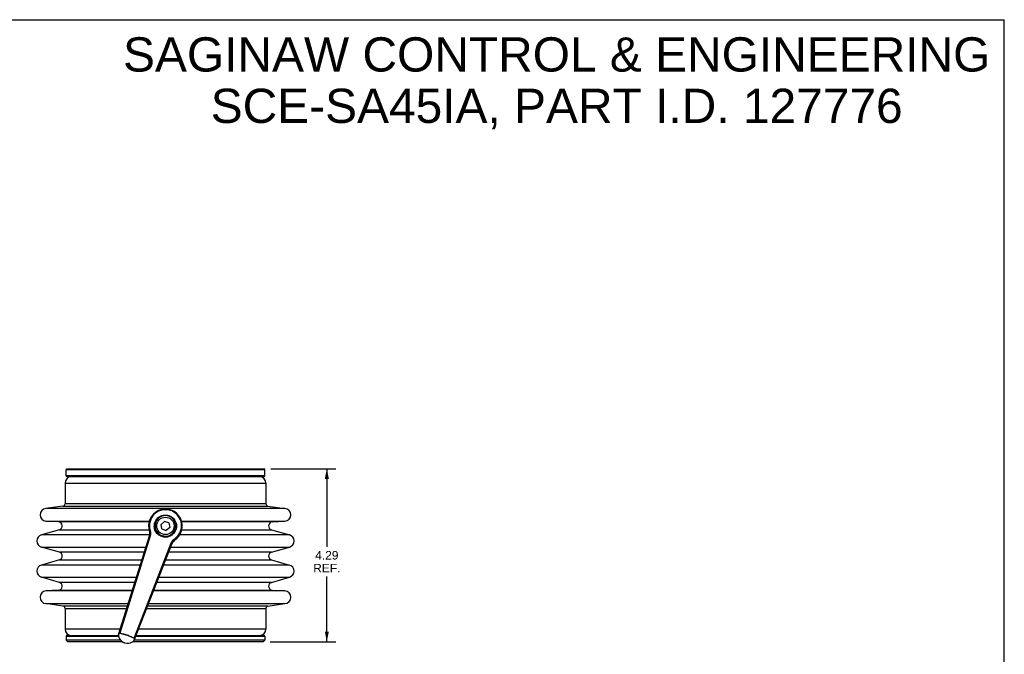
# Model space of a CAD drawing. Header units: inches. Extents: x 0 to 42.5, y 0 to 27.5.
# Tile 8 of 8: x 18.1 to 42.5, y 11.8 to 27.5. Entities that reach past the tile are written whole.
import ezdxf

# ---------------------------------------------------------------- set-up
doc = ezdxf.new("R2010")
doc.units = ezdxf.units.IN
doc.header["$LTSCALE"] = 2.3375
doc.header["$MEASUREMENT"] = 0
doc.layers.get('0').update_dxf_attribs({"linetype": 'CONTINUOUS'})
doc.styles.get("Standard").update_dxf_attribs({"font": 'arial.ttf'})
doc.dimstyles.new('DIMSTYLE_1', dxfattribs={"dimtxt": 0.2125, "dimasz": 0.25, "dimexe": 0.09, "dimexo": 0.07, "dimgap": 0.0425, "dimtad": 0, "dimtih": 1, "dimtoh": 1, "dimzin": 4, "dimdsep": 46, "dimtxsty": 'Standard', "dimblk": '_FILLED', "dimblk1": '_FILLED', "dimblk2": '_FILLED', "dimcen": 0.09, "dimazin": 1, "dimtfac": 1, "dimtofl": 0, "dimtmove": 0, "dimatfit": 3, "dimldrblk": '_FILLED', "dimfxl": 0, "dimtolj": 1, "dimtzin": 4, "dimarcsym": 0})

# ---------------------------------------------------------------- blocks, each defined once
blk = doc.blocks.new('_FILLED')
at = {"color": 0, "linetype": 'ByBlock'}
blk.add_solid([(0, 0), (-1, 0.2), (-1, -0.2)], dxfattribs=at)
blk = doc.blocks.new('*D6')
at = {"color": 2, "linetype": 'Continuous'}
for p, q in [((24.315, 16.357), (25.926, 16.357)), ((25.701, 16.357), (25.701, 14.424)), ((25.701, 12.065), (25.701, 13.68)), ((24.295, 12.065), (25.926, 12.065))]:
    blk.add_line(p, q, dxfattribs=at)
at = {"color": 2, "linetype": 'Continuous', "xscale": 0.25, "yscale": 0.25, "zscale": 0.25}
for p, rotation in [((25.701, 16.357), 90), ((25.701, 12.065), 270)]:
    blk.add_blockref('_FILLED', p, dxfattribs=dict(at, rotation=rotation))
at = {"color": 2, "linetype": 'Continuous', "insert": (25.701, 14.317), "char_height": 0.2125, "width": 0.67463, "attachment_point": 2, "line_spacing_factor": 0.9}
blk.add_mtext('4.29\\PREF.', dxfattribs=at)

msp = doc.modelspace()

# ---------------------------------------------------------------- linework, layer by layer
at = {"color": 7, "linetype": 'Continuous'}
for p, q in [((0, 27.5), (42.5, 27.5)), ((42.5, 0), (42.5, 27.5)), ((19.2384, 16.3371), (19.2581, 16.3568)), ((19.2384, 16.1797), (19.2384, 16.3371)), ((19.2384, 16.3371), (24.1597, 16.3371)), ((24.1597, 16.1797), (19.2384, 16.1797)), ((19.2581, 16.3568), (24.14, 16.3568)), ((24.14, 16.16), (19.2581, 16.16)), ((24.1597, 16.3371), (24.14, 16.3568)), ((24.1597, 16.1797), (24.1597, 16.3371)), ((21.3339, 15.0978), (21.3178, 15.0505)), ((21.431, 15.0055), (21.4431, 15.0409)), ((21.5918, 14.9771), (21.6779, 15.0512)), ((21.6129, 14.8654), (21.5918, 14.9771)), ((21.7852, 15.0136), (21.6779, 15.0512)), ((21.8063, 14.9019), (21.7201, 14.8278)), ((21.7852, 15.0136), (21.8063, 14.9019)), ((20.5391, 12.244), (21.31, 14.7176)), ((21.3306, 14.7168), (20.5706, 12.2781)), ((21.6129, 14.8654), (21.7201, 14.8278)), ((21.9638, 14.8652), (21.9517, 14.8287)), ((20.9197, 12.1558), (21.8479, 14.5356)), ((21.8645, 14.5233), (20.9229, 12.1095)), ((19.2581, 12.223), (20.5351, 12.223)), ((20.5626, 12.2727), (20.5667, 12.2761)), ((20.5667, 12.2761), (20.568, 12.2768)), ((20.5927, 12.269), (20.5667, 12.2761)), ((20.568, 12.2768), (20.5693, 12.2775)), ((20.5693, 12.2775), (20.5706, 12.2781)), ((20.6188, 12.2621), (20.5927, 12.269)), ((20.6449, 12.2554), (20.6188, 12.2621)), ((20.671, 12.249), (20.6449, 12.2554)), ((20.6973, 12.2427), (20.671, 12.249)), ((20.7367, 12.2336), (20.6973, 12.2427)), ((20.9672, 12.223), (24.14, 12.223)), ((19.2384, 12.2033), (19.2384, 12.1049)), ((19.2384, 12.2033), (20.5355, 12.2033)), ((19.2384, 12.1049), (19.2778, 12.0655)), ((20.5874, 12.1049), (19.2384, 12.1049)), ((20.6341, 12.0655), (19.2778, 12.0655)), ((20.8474, 12.1845), (20.8229, 12.1958)), ((20.872, 12.1734), (20.8474, 12.1845)), ((20.8966, 12.1625), (20.872, 12.1734)), ((24.1203, 12.0655), (20.8888, 12.0655)), ((20.9214, 12.1518), (20.8966, 12.1625)), ((20.9203, 12.1545), (20.9197, 12.1558)), ((20.9208, 12.1532), (20.9203, 12.1545)), ((20.9214, 12.1518), (20.9208, 12.1532)), ((24.1597, 12.1049), (20.921, 12.1049)), ((20.9595, 12.2033), (24.1597, 12.2033)), ((24.1597, 12.1049), (24.1203, 12.0655)), ((24.1597, 12.2033), (24.1597, 12.1049))]:
    msp.add_line(p, q, dxfattribs=at)
at = {"color": 6, "linetype": 'Continuous'}
for p, q in [((19.2089, 16.0028), (19.2089, 15.4907)), ((19.2089, 16.0028), (24.1892, 16.0028)), ((24.1892, 16.0028), (24.1892, 15.4907)), ((19.1581, 15.4322), (18.7361, 15.3722)), ((19.1581, 15.4322), (24.2399, 15.4322)), ((24.1892, 15.4907), (19.2089, 15.4907)), ((24.2399, 15.4322), (24.662, 15.3722)), ((24.662, 15.3722), (18.7361, 15.3722)), ((19.0479, 15.0377), (18.7361, 15.0579)), ((18.7361, 15.0579), (21.2996, 15.0579)), ((21.2938, 15.0377), (19.0479, 15.0377)), ((22.0983, 15.0579), (24.662, 15.0579)), ((24.3501, 15.0377), (22.1045, 15.0377)), ((24.3501, 15.0377), (24.662, 15.0579)), ((19.0688, 14.8449), (18.624, 14.7168)), ((21.31, 14.7168), (18.624, 14.7168)), ((19.0688, 14.8449), (21.2929, 14.8449)), ((24.7741, 14.7168), (22.0518, 14.7168)), ((22.105, 14.8449), (24.3293, 14.8449)), ((24.3293, 14.8449), (24.7741, 14.7168)), ((19.0688, 14.2861), (18.624, 14.4142)), ((18.624, 14.4142), (21.2154, 14.4142)), ((21.8219, 14.4142), (24.7741, 14.4142)), ((21.9016, 14.5604), (21.9151, 14.5826)), ((21.9049, 14.5583), (21.9016, 14.5604)), ((21.9229, 14.5879), (21.9049, 14.5583)), ((24.3293, 14.2861), (24.7741, 14.4142)), ((21.1755, 14.2861), (19.0688, 14.2861)), ((24.3293, 14.2861), (21.7719, 14.2861)), ((19.0688, 14.0969), (18.624, 13.9688)), ((21.0766, 13.9688), (18.624, 13.9688)), ((19.0688, 14.0969), (21.1166, 14.0969)), ((24.7741, 13.9688), (21.6482, 13.9688)), ((21.699, 14.0969), (24.3293, 14.0969)), ((24.3293, 14.0969), (24.7741, 13.9688)), ((19.0688, 13.538), (18.624, 13.6661)), ((18.624, 13.6661), (20.9823, 13.6661)), ((20.9424, 13.538), (19.0688, 13.538)), ((24.3293, 13.538), (21.4802, 13.538)), ((21.5301, 13.6661), (24.7741, 13.6661)), ((24.3293, 13.538), (24.7741, 13.6661)), ((19.0479, 13.3452), (18.7361, 13.325)), ((20.876, 13.325), (18.7361, 13.325)), ((19.0479, 13.3452), (20.8823, 13.3452)), ((24.662, 13.325), (21.3971, 13.325)), ((21.4049, 13.3452), (24.3501, 13.3452)), ((24.3501, 13.3452), (24.662, 13.325)), ((19.1581, 12.9507), (18.7361, 13.0107)), ((18.7361, 13.0107), (20.7781, 13.0107)), ((20.7594, 12.9507), (19.1581, 12.9507)), ((24.2399, 12.9507), (21.2511, 12.9507)), ((21.2745, 13.0107), (24.662, 13.0107)), ((24.2399, 12.9507), (24.662, 13.0107)), ((19.2089, 12.8923), (19.2089, 12.3801)), ((19.2089, 12.8923), (20.7411, 12.8923)), ((21.2283, 12.8923), (24.1892, 12.8923)), ((24.1892, 12.8923), (24.1892, 12.3801)), ((20.5815, 12.3801), (19.2089, 12.3801)), ((24.1892, 12.3801), (21.0285, 12.3801))]:
    msp.add_line(p, q, dxfattribs=at)
at = {"color": 7, "linetype": 'Continuous'}
for points in [[(21.4738, 15.271), (21.4388, 15.2437), (21.407, 15.2125), (21.3786, 15.1775), (21.3541, 15.1396), (21.3339, 15.0978)], [(21.4431, 15.0409), (21.4608, 15.0755), (21.4832, 15.108), (21.5101, 15.1366), (21.5405, 15.1611), (21.5734, 15.1806), (21.6084, 15.1952), (21.6455, 15.2049), (21.6831, 15.2096), (21.7202, 15.2089), (21.7558, 15.2037), (21.7888, 15.1943), (21.8192, 15.1815), (21.8465, 15.1662), (21.8714, 15.148), (21.8949, 15.1265)], [(22.0749, 14.8097), (22.0877, 14.8525), (22.0955, 14.8967), (22.0985, 14.9427), (22.0959, 14.99), (22.0867, 15.0393), (22.0719, 15.0875), (22.0514, 15.132), (22.0265, 15.1727), (21.9989, 15.208), (21.9679, 15.2392), (21.9324, 15.2676), (21.8949, 15.2917), (21.8578, 15.3101), (21.82, 15.324), (21.7805, 15.3342), (21.7405, 15.3403), (21.7007, 15.3422), (21.6614, 15.3403), (21.6236, 15.3348), (21.5863, 15.3254), (21.5483, 15.3118), (21.5107, 15.2939), (21.4738, 15.271)], [(21.3178, 15.0505), (21.3071, 15.0005), (21.3034, 14.9493), (21.3059, 14.8986), (21.3141, 14.8511), (21.3282, 14.8059)], [(21.5116, 14.7307), (21.4892, 14.7535), (21.4698, 14.7787), (21.4532, 14.8064), (21.4397, 14.8361), (21.4298, 14.8679), (21.4237, 14.901), (21.4216, 14.9351), (21.4239, 14.9699), (21.431, 15.0055)], [(21.8949, 15.1265), (21.9161, 15.1019), (21.9348, 15.0739), (21.9503, 15.0434), (21.9619, 15.0112), (21.9695, 14.977), (21.9726, 14.9404), (21.971, 14.9027), (21.9638, 14.8652)], [(21.3282, 14.8059), (21.3243, 14.8045), (21.3204, 14.803), (21.3169, 14.8013), (21.3137, 14.7996), (21.3111, 14.7979), (21.3091, 14.7964), (21.3081, 14.795), (21.3079, 14.7939)], [(21.31, 14.7176), (21.311, 14.7187), (21.3133, 14.7194), (21.3166, 14.7195), (21.3207, 14.7191), (21.3255, 14.7182), (21.3306, 14.7168)], [(21.3306, 14.7168), (21.3342, 14.7316), (21.3362, 14.7465), (21.3366, 14.7618), (21.3353, 14.7769), (21.3325, 14.7916), (21.3282, 14.8059)], [(21.5116, 14.7307), (21.5145, 14.7338), (21.5174, 14.7371), (21.5201, 14.7402), (21.5225, 14.7432), (21.5245, 14.7459), (21.5259, 14.7481), (21.5266, 14.7496), (21.5266, 14.7504)], [(21.7152, 14.6594), (21.6874, 14.6591), (21.6601, 14.6615), (21.633, 14.6667), (21.6066, 14.6745), (21.5808, 14.6849), (21.5562, 14.6979), (21.5331, 14.7131), (21.5116, 14.7307)], [(21.5266, 14.7504), (21.5394, 14.7395), (21.553, 14.7294), (21.5674, 14.7202), (21.5824, 14.7119), (21.5981, 14.7046), (21.6145, 14.6982)], [(21.6145, 14.6982), (21.6311, 14.693), (21.6479, 14.6889), (21.6649, 14.686), (21.6819, 14.6842), (21.6989, 14.6836), (21.7157, 14.6841)], [(21.7157, 14.6841), (21.7153, 14.6836), (21.7149, 14.6822), (21.7146, 14.6799), (21.7145, 14.6768), (21.7145, 14.673), (21.7146, 14.6687), (21.7148, 14.664), (21.7152, 14.6594)], [(21.9517, 14.8287), (21.9349, 14.7947), (21.9131, 14.7631), (21.8854, 14.7334), (21.8537, 14.7075), (21.8196, 14.6876), (21.7842, 14.6729), (21.7496, 14.6635), (21.7152, 14.6594)], [(21.8931, 14.5952), (21.9426, 14.6289), (21.9764, 14.658), (22.0071, 14.6911), (22.0341, 14.7277), (22.0568, 14.7676), (22.0747, 14.8093)], [(21.8931, 14.5952), (21.8817, 14.5855), (21.8713, 14.5744), (21.8621, 14.5623), (21.8543, 14.5494), (21.8479, 14.5356)], [(21.8479, 14.5356), (21.8525, 14.5336), (21.8567, 14.5314), (21.8602, 14.5292), (21.8628, 14.527), (21.8643, 14.525), (21.8645, 14.5233)], [(21.9054, 14.6037), (21.9076, 14.6002), (21.9096, 14.5965), (21.9114, 14.593), (21.9128, 14.5897), (21.9138, 14.5868), (21.9143, 14.5843), (21.9143, 14.5826), (21.9137, 14.5817)], [(20.5367, 12.2346), (20.5399, 12.2414), (20.5434, 12.2477), (20.5471, 12.2536), (20.5508, 12.2591), (20.5546, 12.2641), (20.5585, 12.2687), (20.5626, 12.2727)], [(20.5706, 12.2781), (20.6003, 12.2695), (20.6301, 12.2612), (20.6599, 12.2533), (20.6899, 12.2455), (20.72, 12.2383), (20.7497, 12.2299), (20.7781, 12.2179), (20.8061, 12.2047), (20.8343, 12.1921), (20.8626, 12.1797), (20.8911, 12.1676), (20.9197, 12.1558)], [(20.8229, 12.1958), (20.7985, 12.2072), (20.762, 12.2248)], [(20.9234, 12.1349), (20.9232, 12.1286), (20.9227, 12.122), (20.9219, 12.1151), (20.9207, 12.108), (20.919, 12.1007)], [(20.9214, 12.1518), (20.9226, 12.1466), (20.9232, 12.1409), (20.9234, 12.1349)]]:
    msp.add_lwpolyline(points, dxfattribs=at)
msp.add_circle((21.699, 14.9395), 0.2165, dxfattribs=at)
at = {"color": 6, "linetype": 'Continuous'}
for centre, radius, start, end in [((19.3664, 16.0028), 0.1575, 93.58332, 180), ((24.0317, 16.0028), 0.1575, 0, 86.41668), ((19.1498, 15.4907), 0.0591, 278.08763, 360), ((24.2482, 15.4907), 0.0591, 180, 261.91237), ((18.7463, 15.2151), 0.1575, 93.71023, 266.28977), ((24.6518, 15.2151), 0.1575, 273.71023, 86.28977), ((19.0415, 14.9395), 0.0984, 286.06547, 86.28977), ((24.3565, 14.9395), 0.0984, 93.71023, 253.93453), ((18.6675, 14.5655), 0.1575, 106.06547, 253.93453), ((24.7305, 14.5655), 0.1575, 286.06547, 73.93453), ((21.699, 14.6836), 0.241, 310.8015, 328.68839), ((21.699, 14.6836), 0.2371, 312.46903, 328.68839), ((19.0415, 14.1915), 0.0984, 286.06547, 73.93453), ((24.3565, 14.1915), 0.0984, 106.06547, 253.93453), ((18.6675, 13.8175), 0.1575, 106.06547, 253.93453), ((24.7305, 13.8175), 0.1575, 286.06547, 73.93453), ((19.0415, 13.4434), 0.0984, 273.71023, 73.93453), ((24.3565, 13.4434), 0.0984, 106.06547, 266.28977), ((18.7463, 13.1679), 0.1575, 93.71023, 266.28977), ((24.6518, 13.1679), 0.1575, 273.71023, 86.28977), ((19.1498, 12.8923), 0.0591, 0, 81.91237), ((24.2482, 12.8923), 0.0591, 98.08763, 180), ((19.3664, 12.3801), 0.1575, 180, 266.41668), ((24.0317, 12.3801), 0.1575, 273.58332, 360)]:
    msp.add_arc(centre, radius, start, end, dxfattribs=at)
at = {"color": 7, "linetype": 'Continuous'}
for centre, radius, start, end in [((19.2581, 16.1797), 0.0197, 180, 270), ((24.14, 16.1797), 0.0197, 270, 360), ((21.699, 14.9395), 0.4173, 300.96463, 200.41682), ((21.699, 14.9395), 0.2559, 273.73459, 227.64686), ((21.1972, 14.7527), 0.1181, 342.69072, 20.41682), ((21.9745, 14.4804), 0.1181, 120.96463, 158.69072), ((19.2581, 12.2033), 0.0197, 90, 180), ((20.6331, 12.2147), 0.0984, 162.69072, 201.08079), ((24.14, 12.2033), 0.0197, 0, 90), ((20.7617, 12.2643), 0.2363, 201.08079, 249.15103), ((20.7482, 12.2691), 0.2363, 239.51533, 248.86151), ((21.699, 14.9395), 3.0708, 250.28276, 250.51965), ((20.7482, 12.2691), 0.2363, 251.9409, 252.12003), ((21.699, 14.9395), 3.0708, 250.57228, 250.80917), ((20.7617, 12.2643), 0.2363, 252.23042, 300.30066), ((20.8312, 12.1453), 0.0984, 300.30066, 338.69072)]:
    msp.add_arc(centre, radius, start, end, dxfattribs=at)

# ---------------------------------------------------------------- texts
at = {"color": 2, "linetype": 'Continuous', "insert": (31.4006, 27.0627), "char_height": 0.85, "width": 21.46803, "attachment_point": 2, "line_spacing_factor": 0.9}
msp.add_mtext('SAGINAW CONTROL & ENGINEERING\\PSCE-SA45IA, PART I.D. 127776', dxfattribs=at)

# ---------------------------------------------------------------- dimensions: what is measured, and where the dimension line sits
at = {"color": 2, "linetype": 'Continuous'}
dim = msp.add_linear_dim(base=(25.7013, 12.0655), p1=(24.245, 16.3568), p2=(24.2253, 12.0655), angle=270, text='<>\\PREF.', dimstyle='DIMSTYLE_1', dxfattribs=at)
dim.commit()
dim.dimension.update_dxf_attribs({"geometry": '*D6', "text_midpoint": (25.7013, 14.0518), "dimtype": 160})

doc.saveas('drawing.dxf')
